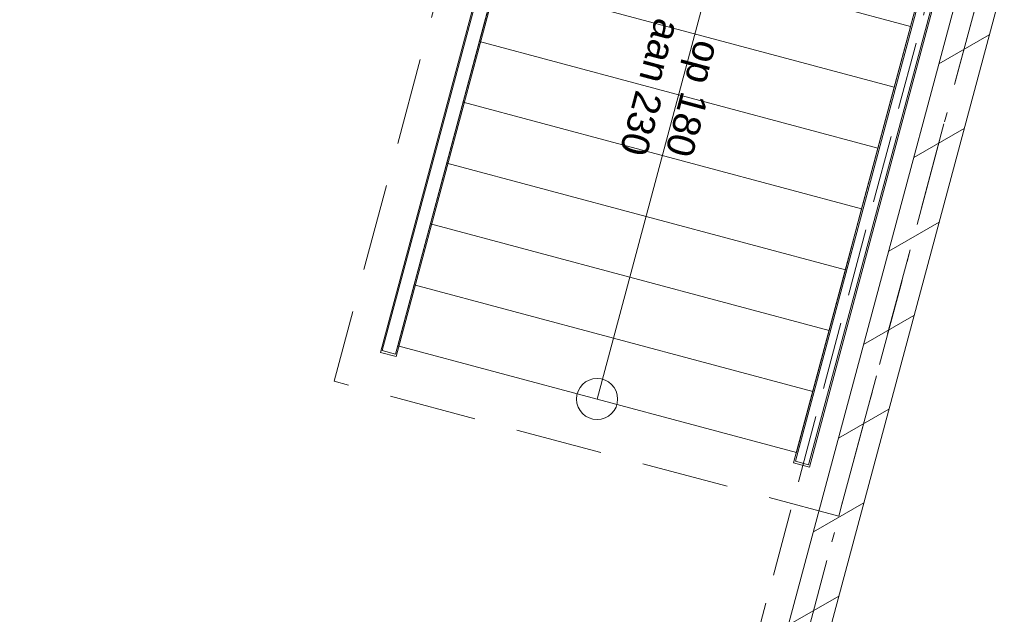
# Model space of a CAD drawing. Header units: millimetres. Extents: x -62314 to 79800, y -34032 to 28340.
# Tile 64 of 85: x 47303 to 50894, y -23281 to -21110. Entities that reach past the tile are written whole.
import ezdxf
from ezdxf.enums import TextEntityAlignment as Align

# ---------------------------------------------------------------- set-up
doc = ezdxf.new("R2010")
doc.units = ezdxf.units.MM
doc.header["$LTSCALE"] = 508
for name, pattern in [('Dash Style-12', [0.9375, 0.625, -0.3125]), ('Dash Style-2', [0.694425, 0.48607, -0.208355]), ('Dash Style-6', [1.04164, 0.625, -0.20828, 0.06943, -0.13893])]:
    doc.linetypes.add(name, pattern=pattern)
for name, color, linetype, lineweight in [('(00) tekening-aanzicht', 8, 'Continuous', 0), ('(00) tekening-aanzicht grijs', 8, 'Continuous', 0), ('(00) tekening-lijn dun', 253, 'Continuous', 0), ('(00) tekening-stramien-algemeen', 7, 'Dash Style-6', 0), ('(00) tekening-verwijzing', 33, 'Fence_Line', 0), ('(00) tekst-algemeen', 8, 'Continuous', 0), ('(00) tekst-tekening verwijzing', 8, 'Continuous', 0), ('(04) bouwaanvraag-brandweer-bestaand-WBDBO 60min', 1, 'Dash Style-2', 0), ('(22) binnenwanden-X kalkzandsteen', 1, 'Continuous', 0), ('None', 7, 'Continuous', 0)]:
    doc.layers.add(name, color=color, linetype=linetype, lineweight=lineweight)
doc.styles.add('Arial', font='Arial')
doc.styles.add('Arial Bold (bold)', font='Arial Bold')
doc.linetypes.add('Fence_Line', pattern='A,0,[1,Fence_Line.shx,S=0.19685,R=0,X=0,Y=-0.441942],-5', length=5)

# ---------------------------------------------------------------- blocks, each defined once
blk = doc.blocks.new('Group-2-1')
at = {"layer": '(00) tekening-aanzicht', "color": 17, "lineweight": 0, "transparency": 33554687, "flags": 128}
for points in [[(2760, -1640), (2530, -1640), (2530, -135), (2760, -135)], [(2990, -1640), (2760, -1640), (2760, -135), (2990, -135)], [(3220, -1640), (2990, -1640), (2990, -135), (3220, -135)], [(3450, -1640), (3220, -1640), (3220, -135), (3450, -135)], [(3680, -1640), (3450, -1640), (3450, -135), (3680, -135)], [(3910, -1640), (3680, -1640), (3680, -135), (3910, -135)], [(4140, -1640), (3910, -1640), (3910, -135), (4140, -135)], [(4370, -1640), (4140, -1640), (4140, -135), (4370, -135)]]:
    blk.add_lwpolyline(points, close=True, dxfattribs=at)
blk = doc.blocks.new('Group-3-1')
at = {"layer": '(00) tekening-aanzicht grijs', "color": 17, "lineweight": 0, "transparency": 33554687, "flags": 128}
for points in [[(4410, -75), (1931, -75), (1924.4, -135), (4410, -135)], [(1749.5, -1695), (4410, -1695), (4410, -1635), (1756.2, -1635)]]:
    blk.add_lwpolyline(points, close=True, dxfattribs=at)
at = {"layer": '(00) tekening-lijn dun', "color": 17, "lineweight": 0, "transparency": 33554687, "flags": 128}
for points in [[(4402.1, -80), (1930.5, -80), (1924.9, -130), (4402.1, -130)], [(1750, -1690), (4402.1, -1690), (4402.1, -1640), (1755.6, -1640)]]:
    blk.add_lwpolyline(points, close=True, dxfattribs=at)
at = {"layer": 'None', "color": 17, "lineweight": 0, "transparency": 33554687}
blk.add_line((4370, -887.5), (1840, -887.5), dxfattribs=at)
blk.add_circle((4370, -887.5), 75, dxfattribs=at)
at = {"layer": 'None', "color": 17, "transparency": 33554687}
blk.add_blockref('Group-2-1', (0, 0), dxfattribs=at)
blk = doc.blocks.new('Group-4-1')
at = {"layer": 'None', "color": 17, "transparency": 33554687}
blk.add_blockref('Group-3-1', (0, 0), dxfattribs=at)
at = {"layer": '(00) tekst-algemeen', "color": 17, "transparency": 33554687, "insert": (3220, -1044.1), "char_height": 100.6, "attachment_point": 8, "line_spacing_factor": 0.963327, "style": 'Arial'}
blk.add_mtext('op 180\\Paan 230', dxfattribs=at)
blk = doc.blocks.new('trap steek begane grond')
at = {"layer": 'None', "color": 17, "transparency": 33554687}
blk.add_blockref('Group-4-1', (0, 0), dxfattribs=at)
blk = doc.blocks.new('blok b-v0-gevel_constructie')
at = {"layer": '(22) binnenwanden-X kalkzandsteen', "linetype": 'Continuous', "lineweight": 0, "transparency": 33554687}
h = blk.add_hatch(dxfattribs=at)
h.set_pattern_fill('(__)F kzs 1_100', color=253, style=0, pattern_type=2)
h.set_pattern_definition([(45, (0, 0), (-176.7767, 176.7767), [])])
h.paths.add_polyline_path([(7225, 544), (7375, 544), (7375, 8215.07), (7225, 8215.07)])
at = {"layer": '(22) binnenwanden-X kalkzandsteen', "color": 3, "lineweight": 0, "transparency": 33554687, "flags": 128}
blk.add_lwpolyline([(7225, 544), (7375, 544), (7375, 8215.07), (7225, 8215.07)], close=True, dxfattribs=at)
blk = doc.blocks.new('blok B 00')
at = {"layer": '(00) tekening-verwijzing', "color": 3, "linetype": 'Dash Style-12', "lineweight": 0, "flags": 128}
blk.add_lwpolyline([(52874, 6284), (54779.6, 6284), (54779.6, 1944), (52874, 1944)], close=True, dxfattribs=at)
at = {"layer": '(04) bouwaanvraag-brandweer-bestaand-WBDBO 60min', "color": 6, "lineweight": 0, "transparency": 33554687, "flags": 128}
blk.add_lwpolyline([(55355, -1299.1), (54605, 0), (54604.6, 8125.6), (54604.6, 8306.6), (50954.6, 8306.6), (50954.6, 8025.6), (50954.7, 8025.6), (50955, 0)], dxfattribs=at)
at = {"layer": 'None', "color": 17, "transparency": 33554687}
blk.add_blockref('blok b-v0-gevel_constructie', (47480, 0), dxfattribs=at)
at = {"layer": 'None', "color": 17, "transparency": 33554687, "rotation": 270}
blk.add_blockref('trap steek begane grond', (54705, 6499.2), dxfattribs=at)
blk = doc.blocks.new('Group-174-1')
at = {"layer": '(00) tekening-verwijzing', "color": 7, "linetype": 'Continuous', "lineweight": 0, "flags": 128}
blk.add_lwpolyline([(228.7, 770), (294.8, 737.6), (357.3, 698.8), (415.8, 654.1), (469.6, 603.8), (518.2, 548.6), (561.1, 488.8), (598, 425.1), (628.5, 358.1), (652.2, 288.4), (669.1, 216.8), (678.8, 143.8), (681.3, 70.3), (676.6, -3.2), (664.7, -75.8), (645.7, -146.9), (619.9, -215.9), (587.5, -281.9), (548.7, -344.5), (504, -402.9), (453.7, -456.7), (398.5, -505.3), (338.7, -548.3), (275, -585.2), (208, -615.7), (138.3, -639.4), (66.7, -656.2), (-6.3, -665.9), (-79.8, -668.5), (-153.3, -663.7), (-225.9, -651.9), (-297, -632.9), (-366, -607.1), (-432, -574.6), (-494.6, -535.8), (-553, -491.1), (-606.8, -440.9), (-655.4, -385.6), (-698.4, -325.9), (-735.3, -262.2), (-765.8, -195.2), (-789.5, -125.5), (-806.3, -53.9), (-816, 19.1), (-818.6, 92.7), (-813.8, 166.1), (-802, 238.8), (-783, 309.9), (-757.2, 378.8), (-724.7, 444.8), (-685.9, 507.4), (-641.2, 565.9), (-591, 619.7), (-535.7, 668.3), (-476, 711.2), (-412.3, 748.1), (-345.3, 778.6), (-275.6, 802.3), (-204, 819.2), (-131, 828.9), (-57.4, 831.4), (16, 826.7), (88.7, 814.8), (159.8, 795.8)], close=True, dxfattribs=at)
at = {"layer": '(00) tekst-tekening verwijzing', "color": 17, "style": 'Arial Bold (bold)'}
blk.add_attdef('det._verw.', text='', height=176, dxfattribs=at).set_placement((681, -667.6), align=Align.BOTTOM_LEFT)
blk = doc.blocks.new('00-detail aanduiding')
at = {"layer": 'None', "color": 17, "transparency": 33554687}
blk.add_blockref('Group-174-1', (0, 0), dxfattribs=at).add_auto_attribs({'det._verw.': 'H 07'})
at = {"layer": 'None', "color": 0, "flags": 1}
blk.add_attdef('det._verw.', (-818.6, -668.5), '', height=0.18, dxfattribs=at)
blk = doc.blocks.new('Group-175-1')
at = {"layer": 'None', "color": 17, "transparency": 33554687, "rotation": 345}
blk.add_blockref('00-detail aanduiding', (-116749.8, -66077.6), dxfattribs=at)
blk = doc.blocks.new('Stramien blok B')
at = {"layer": '(00) tekening-stramien-algemeen', "color": 2, "lineweight": 0, "transparency": 33554687}
blk.add_line((54510, 1818.9), (54510, -14997.6), dxfattribs=at)

msp = doc.modelspace()

# ---------------------------------------------------------------- block references
at = {"layer": 'None', "color": 17, "transparency": 33554687}
for name, p, rotation in [('Stramien blok B', (0, 0), 344.9999645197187), ('blok B 00', (-3125.94, -10622.93), 344.9999999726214)]:
    msp.add_blockref(name, p, dxfattribs=dict(at, rotation=rotation))
msp.add_blockref('Group-175-1', (163395.98, 42314.6), dxfattribs=at)

doc.saveas('drawing.dxf')
